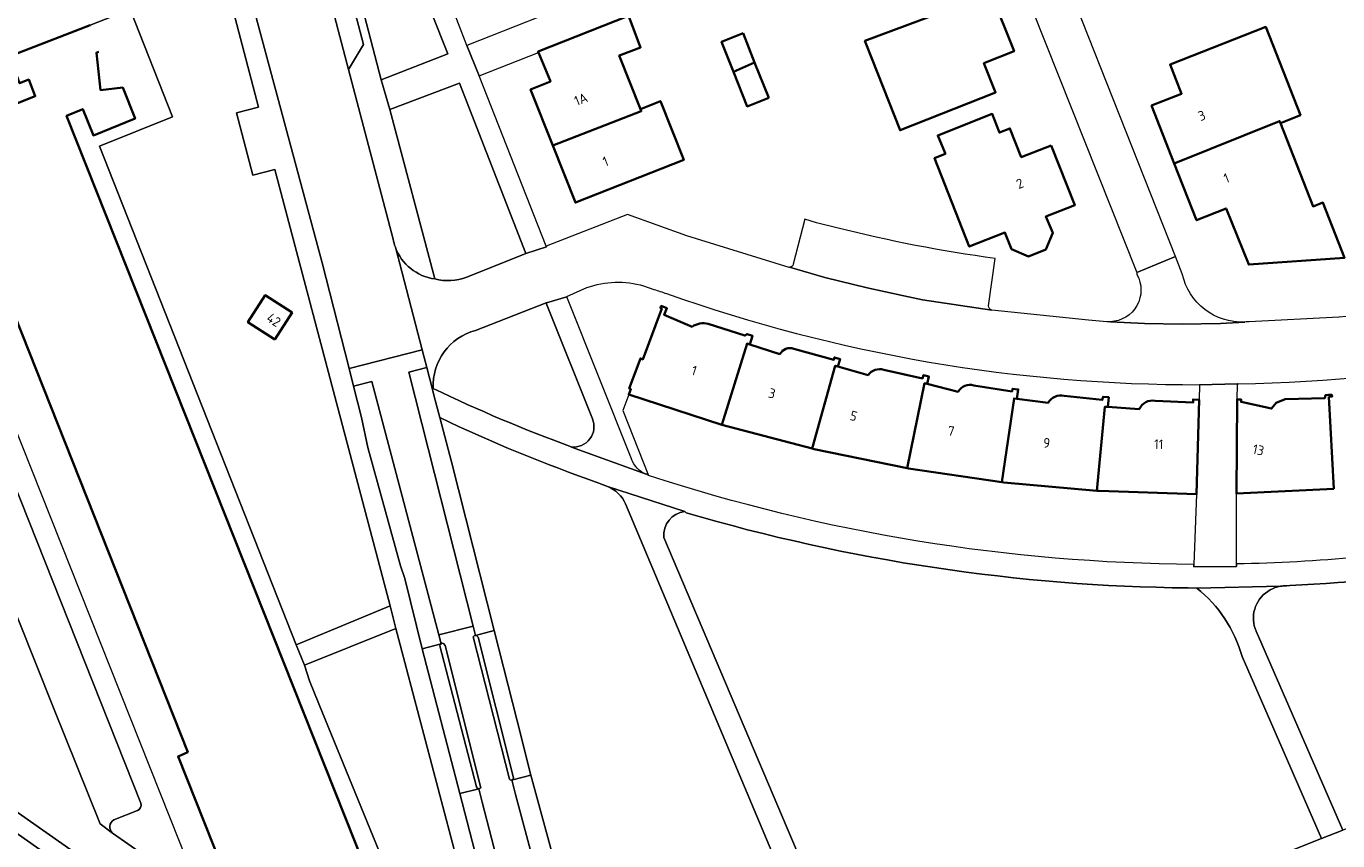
# Model space of a CAD drawing. Extents: x 151587 to 155483, y 462503 to 464608.
# Tile 229 of 236: x 154449 to 154570, y 464210 to 464285. Entities that reach past the tile are written whole.
import ezdxf
from ezdxf.enums import TextEntityAlignment as Align

# ---------------------------------------------------------------- set-up
doc = ezdxf.new("R2010")
doc.units = 0
doc.header["$LTSCALE"] = 0.5
for name, color, linetype, lineweight in [('B-RO-IE-TERREINAFSCHEIDING_KUNSTMATIG_MUUR-G', 251, 'IE-TERREINAFSCHEIDING-KUNSTMATIG-DICHT', 18), ('B-RO-OG-BEBOUWING-GV', 6, 'CONTINUOUS', 35), ('B-RO-OG-BEBOUWING-T18', 1, 'CONTINUOUS', 18), ('B-RO-OG-TERREIN_CULTUURSCHEIDING-GV', 251, 'CONTINUOUS', 18), ('B-RO-VH-VERHARDING_ASFALT-GV', 251, 'CONTINUOUS', 18), ('B-RO-VH-VERHARDING_BEDRIJFSVLOERPLAAT-GV', 251, 'CONTINUOUS', 18), ('B-RO-VH-VERHARDING_BETON-GV', 251, 'CONTINUOUS', 18), ('B-RO-VH-VERHARDING_BETONSTRAATSTEEN-GV', 251, 'CONTINUOUS', 18), ('B-RO-VH-VERHARDING_TEGEL-GV', 251, 'CONTINUOUS', 18)]:
    doc.layers.add(name, color=color, linetype=linetype, lineweight=lineweight)
doc.styles.add('NLCS-ISO-M200-T18', font='NLCS-ISO.ttf', dxfattribs={"height": 0.36})
doc.linetypes.add('IE-TERREINAFSCHEIDING-KUNSTMATIG-DICHT', pattern='A,8,-1,[82,NLCS.SHX,S=0.75,R=90,X=0,Y=0],-1', length=10)

msp = doc.modelspace()

# ---------------------------------------------------------------- linework, layer by layer
at = {"layer": 'B-RO-IE-TERREINAFSCHEIDING_KUNSTMATIG_MUUR-G', "flags": 128}
msp.add_lwpolyline([(154504.647, 464251.084), (154504.101, 464249.603), (154506.48, 464243.59)], dxfattribs=at)
at = {"layer": 'B-RO-OG-BEBOUWING-GV', "flags": 128}
for points in [[(154526.666, 464283.566), (154529.813, 464275.588), (154538.665, 464279.091), (154537.59, 464281.806), (154540.38, 464282.91), (154538.263, 464288.261), (154526.546, 464283.867)], [(154497.612, 464274.164), (154505.817, 464277.346), (154505.732, 464277.56), (154503.771, 464282.52), (154503.943, 464282.589), (154505.754, 464283.264), (154504.651, 464286.129), (154504.62, 464286.21), (154496.241, 464282.887), (154496.271, 464282.814), (154497.348, 464280.211), (154497.39, 464280.107), (154495.55, 464279.38)], [(154515.25, 464284.59), (154513.261, 464283.801), (154514.367, 464281.014), (154516.327, 464281.874)], [(154555.239, 464272.517), (154565.003, 464276.434), (154565.076, 464276.248), (154566.937, 464276.98), (154563.717, 464285.17), (154554.857, 464281.686), (154555.922, 464278.978), (154553.13, 464277.88)], [(154517.63, 464278.59), (154516.327, 464281.874), (154514.367, 464281.014), (154515.641, 464277.801)], [(154505.732, 464277.56), (154505.817, 464277.346), (154497.612, 464274.164), (154499.699, 464268.883), (154509.751, 464272.833), (154507.593, 464278.291)], [(154543.81, 464274.19), (154541.048, 464273.104), (154540.003, 464275.761), (154539.026, 464275.377), (154539.006, 464275.429), (154538.357, 464277.104), (154533.303, 464275.105), (154533.978, 464273.456), (154534, 464273.4), (154533.005, 464273.009), (154536.23, 464264.81), (154539.531, 464266.108), (154540.132, 464264.578), (154541.712, 464263.89), (154543.339, 464264.531), (154543.977, 464266.09), (154543.341, 464267.606), (154546.02, 464268.66)], [(154565.076, 464276.248), (154565.003, 464276.434), (154555.239, 464272.517), (154557.31, 464267.25), (154560.05, 464268.34), (154562.14, 464263.13), (154571.02, 464263.75), (154569.016, 464268.879), (154568.113, 464268.524)], [(154471.83, 464256.191), (154473.435, 464258.689), (154470.935, 464260.295), (154469.331, 464257.795)], [(154570.024, 464242.361), (154569.575, 464250.875), (154569.89, 464250.91), (154569.81, 464251.09), (154569.27, 464251.03), (154569.19, 464250.75), (154565.53, 464250.66), (154564.7, 464250.31), (154564.27, 464249.78), (154561.44, 464250.41), (154561.44, 464250.63), (154561.06, 464250.63), (154561, 464241.91)]]:
    msp.add_lwpolyline(points, close=True, dxfattribs=at)
for points in [[(154454.707, 464285.349), (154447.209, 464282.44), (154447.989, 464280.395), (154448.159, 464279.95), (154449.004, 464280.285), (154449.615, 464278.742), (154440.985, 464275.318), (154463.758, 464217.936), (154462.865, 464217.54), (154472.516, 464193.244), (154472.825, 464192.466), (154473.15, 464192.613), (154474.715, 464188.563), (154472.42, 464186.57)], [(154485.636, 464198.169), (154485.692, 464198.08), (154484.096, 464197.429), (154473.558, 464223.962), (154452.517, 464276.936), (154454.024, 464277.548), (154455.014, 464275.111), (154458.864, 464276.675), (154457.729, 464279.544), (154455.675, 464279.319), (154455.285, 464282.769), (154455.483, 464282.859)], [(154510.52, 464257.38), (154507.93, 464258.48), (154508.19, 464259.09), (154507.67, 464259.31), (154507.594, 464259.113), (154507.716, 464259.062), (154505.95, 464254.34), (154505.73, 464254.44), (154504.69, 464251.66), (154504.84, 464251.6), (154504.647, 464251.084), (154513.276, 464248.288), (154515.629, 464255.807), (154515.87, 464255.73)], [(154515.87, 464255.73), (154516.13, 464256.53), (154515.63, 464256.69), (154515.41, 464256.56), (154512.03, 464257.63)], [(154518.66, 464254.84), (154515.87, 464255.73), (154515.629, 464255.807), (154513.276, 464248.288), (154521.659, 464246.08), (154523.795, 464253.753), (154524.05, 464253.68), (154524.25, 464254.38), (154523.73, 464254.53), (154523.67, 464254.31), (154519.97, 464255.34)], [(154526.84, 464252.88), (154524.05, 464253.68), (154523.795, 464253.753), (154521.659, 464246.08), (154521.842, 464246.032), (154530.466, 464244.268), (154532.083, 464252.127), (154532.31, 464252.07), (154532.48, 464252.75), (154531.97, 464252.88), (154531.88, 464252.59), (154528.31, 464253.38)], [(154535.19, 464251.34), (154532.31, 464252.07), (154532.083, 464252.127), (154530.466, 464244.268), (154530.589, 464244.243), (154539.259, 464242.97), (154540.385, 464250.736), (154540.65, 464250.7)], [(154540.65, 464250.7), (154540.77, 464251.56), (154540.25, 464251.63), (154540.2, 464251.38), (154536.66, 464251.94)], [(154540.65, 464250.7), (154540.385, 464250.736), (154539.259, 464242.97), (154539.421, 464242.946), (154548.043, 464242.166), (154548.807, 464249.962), (154549.09, 464249.94), (154549.16, 464250.84), (154548.63, 464250.88), (154548.56, 464250.59), (154545.02, 464250.97)], [(154543.55, 464250.31), (154540.65, 464250.7)], [(154551.98, 464249.72), (154549.09, 464249.94), (154548.807, 464249.962), (154548.043, 464242.166), (154548.265, 464242.146), (154557.31, 464241.84), (154557.56, 464250.59), (154556.98, 464250.63), (154556.98, 464250.34), (154553.48, 464250.5)]]:
    msp.add_lwpolyline(points, dxfattribs=at)
at = {"layer": 'B-RO-OG-BEBOUWING-GV'}
for points in [[(154512.03, 464257.63, 0.217186), (154510.52, 464257.38)], [(154519.97, 464255.34, 0.3525864), (154518.66, 464254.84)], [(154528.31, 464253.38, 0.326683), (154526.84, 464252.88)], [(154536.66, 464251.94, 0.3344997), (154535.19, 464251.34)], [(154545.02, 464250.97, 0.3372386), (154543.55, 464250.31)], [(154553.48, 464250.5, 0.3492024), (154551.98, 464249.72)]]:
    msp.add_lwpolyline(points, format="xyb", dxfattribs=at)
at = {"layer": 'B-RO-OG-TERREIN_CULTUURSCHEIDING-GV', "flags": 128}
for points in [[(154481.7, 464280.28), (154487.88, 464282.69), (154478.73, 464305.66), (154475.42, 464304.41)], [(154471.83, 464256.191), (154469.331, 464257.795), (154470.935, 464260.295), (154473.435, 464258.689)], [(154484.611, 464201.189), (154486.296, 464201.86), (154485.428, 464204.109), (154489.311, 464205.626), (154483.447, 464227.894), (154483.061, 464229.391), (154474.581, 464225.991), (154475.043, 464224.551), (154475.91, 464222.419)]]:
    msp.add_lwpolyline(points, close=True, dxfattribs=at)
for points in [[(154463.432, 464289.912), (154458.037, 464287.735), (154458.411, 464286.789), (154462.351, 464276.833), (154455.585, 464274.124), (154473.801, 464227.876)], [(154473.801, 464227.876), (154482.52, 464231.486), (154471.838, 464271.957), (154469.778, 464271.425), (154468.281, 464277.221), (154470.329, 464277.746), (154467.8, 464287.276)], [(154489.63, 464261.97), (154495.11, 464264.16), (154488.94, 464279.97), (154482.5, 464277.5)], [(154482.5, 464277.5), (154486.66, 464261.8)], [(154501.28, 464248.84), (154497.055, 464259.395), (154496.983, 464259.575), (154490.45, 464257.03)], [(154487.124, 464248.947), (154488.2, 464244.84), (154492.173, 464229.2), (154494.298, 464220.835), (154495.576, 464215.804), (154499.005, 464203.21), (154499.049, 464203.05), (154501.076, 464195.294)], [(154502.672, 464242.57), (154501.88, 464242.88)], [(154527.45, 464186.03), (154523.888, 464194.495), (154504.343, 464240.94)], [(154509.98, 464240.13), (154509.84, 464240.25)], [(154507.91, 464237.84), (154525.939, 464195.366), (154526.94, 464193.009), (154560.155, 464206.439), (154568.89, 464209.913), (154561.52, 464226.81)], [(154557.331, 464233.13), (154556.52, 464233.16)], [(154565.95, 464233.38), (154565.642, 464233.345), (154565.363, 464233.339), (154565.348, 464233.339), (154565.23, 464233.336), (154565.104, 464233.31), (154564.849, 464233.258), (154564.599, 464233.184), (154564.356, 464233.089), (154564.123, 464232.973), (154563.901, 464232.837), (154563.691, 464232.683), (154563.495, 464232.51), (154563.315, 464232.322), (154563.152, 464232.119), (154563.008, 464231.902), (154562.883, 464231.673), (154562.778, 464231.435), (154562.694, 464231.188), (154562.632, 464230.935), (154562.592, 464230.678), (154562.575, 464230.418), (154562.58, 464230.157), (154562.608, 464229.898), (154562.658, 464229.642), (154562.73, 464229.392), (154562.824, 464229.149), (154570.857, 464210.695)], [(154462.245, 464200.316), (154462.232, 464200.348), (154426.161, 464225.667), (154424.969, 464219.005), (154424.968, 464218.999), (154463.839, 464191.673)]]:
    msp.add_lwpolyline(points, dxfattribs=at)
at = {"layer": 'B-RO-OG-TERREIN_CULTUURSCHEIDING-GV'}
for points in [[(154486.66, 464261.8, 0.1508486), (154489.63, 464261.97)], [(154490.45, 464257.03, 0.3563777), (154486.52, 464251.638)], [(154486.52, 464251.638, 0.0232209), (154499.32, 464246.235)], [(154501.88, 464242.88, -0.0270386), (154487.124, 464248.947)], [(154499.32, 464246.235, 0.5741716), (154501.28, 464248.84)], [(154504.343, 464240.94, 0.2038725), (154502.672, 464242.57)], [(154509.84, 464240.25, 0.4064744), (154507.91, 464237.84)], [(154556.52, 464233.16, -0.069103), (154509.98, 464240.13)], [(154583.804, 464235.189, -0.0271696), (154565.95, 464233.38)], [(154561.52, 464226.81, 0.1597407), (154557.331, 464233.13)]]:
    msp.add_lwpolyline(points, format="xyb", dxfattribs=at)
at = {"layer": 'B-RO-VH-VERHARDING_ASFALT-GV', "flags": 128}
for points in [[(154482.803, 464265.48), (154478.651, 464281.21), (154478.656, 464281.218), (154468.158, 464321.28), (154465.294, 464332.088), (154465.289, 464332.091), (154465.278, 464332.097), (154464.801, 464333.908), (154458.247, 464331.628), (154462.983, 464313.452)], [(154462.983, 464313.452), (154463.719, 464310.625), (154465.156, 464304.331), (154465.364, 464303.56), (154469.435, 464288.484), (154476.226, 464263.29), (154478.711, 464253.507), (154485.486, 464255.229), (154483.007, 464264.744)], [(154643.049, 464239.372), (154626.518, 464232.819), (154623.598, 464231.662), (154616.183, 464228.722), (154602.222, 464223.17), (154599.156, 464221.95), (154570.857, 464210.695), (154568.89, 464209.913), (154560.155, 464206.439), (154526.94, 464193.009), (154527.839, 464190.892), (154561.011, 464204.304), (154569.809, 464207.803), (154571.779, 464208.587), (154617.032, 464226.585), (154624.471, 464229.534), (154627.413, 464230.7), (154671.697, 464248.254)], [(154509.84, 464240.25), (154502.672, 464242.57)], [(154504.343, 464240.94), (154523.888, 464194.495), (154525.939, 464195.366), (154507.91, 464237.84)], [(154565.23, 464233.336), (154565.103, 464233.332), (154557.331, 464233.13)], [(154561.52, 464226.81), (154568.89, 464209.913), (154570.857, 464210.695), (154562.824, 464229.149), (154562.73, 464229.392), (154562.658, 464229.642), (154562.608, 464229.898), (154562.58, 464230.157), (154562.575, 464230.418), (154562.592, 464230.678), (154562.632, 464230.935), (154562.694, 464231.188), (154562.778, 464231.435), (154562.883, 464231.673), (154563.008, 464231.902), (154563.152, 464232.119), (154563.315, 464232.322), (154563.495, 464232.51), (154563.691, 464232.683), (154563.901, 464232.837), (154564.123, 464232.973), (154564.356, 464233.089), (154564.599, 464233.184), (154564.849, 464233.258), (154565.104, 464233.31), (154565.23, 464233.336)]]:
    msp.add_lwpolyline(points, dxfattribs=at)
at = {"layer": 'B-RO-VH-VERHARDING_ASFALT-GV'}
for points in [[(154483.007, 464264.744, -0.0489206), (154482.803, 464265.48)], [(154502.672, 464242.57, -0.2038725), (154504.343, 464240.94)], [(154507.91, 464237.84, -0.4064744), (154509.84, 464240.25)], [(154557.331, 464233.13, -0.1597407), (154561.52, 464226.81)]]:
    msp.add_lwpolyline(points, format="xyb", dxfattribs=at)
at = {"layer": 'B-RO-VH-VERHARDING_ASFALT-GV', "flags": 128}
for points in [[(154479.128, 464251.868), (154480.817, 464252.296), (154487.038, 464228.805), (154490.229, 464229.614), (154484.271, 464253.172), (154485.914, 464253.589), (154485.486, 464255.229), (154478.711, 464253.507)], [(154487.124, 464248.947), (154486.612, 464250.911), (154486.41, 464251.69), (154485.914, 464253.589), (154484.271, 464253.172), (154490.229, 464229.614), (154490.448, 464228.762), (154492.173, 464229.2), (154488.2, 464244.84)], [(154487.038, 464228.805), (154480.817, 464252.296), (154479.128, 464251.868), (154479.866, 464248.965), (154480.44, 464246.184), (154483.482, 464235.216), (154483.891, 464234.025), (154485.507, 464227.525), (154487.254, 464227.978)], [(154493.894, 464215.377), (154495.576, 464215.804), (154494.298, 464220.835), (154492.173, 464229.2), (154490.448, 464228.762), (154490.566, 464228.728), (154490.675, 464228.604), (154493.962, 464215.551)], [(154490.735, 464214.544), (154490.639, 464214.582), (154490.534, 464214.726), (154487.128, 464227.777), (154487.161, 464227.928), (154487.254, 464227.978), (154485.507, 464227.525), (154488.988, 464214.091)]]:
    msp.add_lwpolyline(points, close=True, dxfattribs=at)
at = {"layer": 'B-RO-VH-VERHARDING_BEDRIJFSVLOERPLAAT-GV', "flags": 128}
msp.add_lwpolyline([(154557.31, 464241.84), (154557.06, 464235.34), (154557.052, 464235.12), (154560.998, 464235.16), (154561, 464235.38), (154561, 464241.91), (154561.06, 464250.63), (154561.106, 464252.06), (154561.128, 464252.067), (154561.104, 464252.066), (154557.59, 464252), (154557.56, 464250.59)], close=True, dxfattribs=at)
at = {"layer": 'B-RO-VH-VERHARDING_BETON-GV', "flags": 128}
for points in [[(154497.176, 464202.707), (154494.132, 464214.134), (154493.808, 464215.364), (154493.694, 464215.346), (154493.606, 464215.435), (154490.214, 464228.62), (154490.302, 464228.732), (154490.448, 464228.762), (154490.229, 464229.614), (154487.038, 464228.805), (154487.254, 464227.978), (154487.348, 464228.029), (154487.463, 464227.995), (154487.62, 464227.813), (154490.934, 464214.638), (154490.735, 464214.544), (154491.056, 464213.294), (154494.114, 464201.489)], [(154501.076, 464195.294), (154499.049, 464203.05), (154499.005, 464203.21), (154495.576, 464215.804), (154493.894, 464215.377), (154493.808, 464215.364), (154494.132, 464214.134), (154497.176, 464202.707), (154498.087, 464199.218), (154499.238, 464194.814), (154499.634, 464193.618), (154500.025, 464192.569), (154500.372, 464191.751), (154500.887, 464190.685), (154501.349, 464189.827), (154501.705, 464188.894), (154502.05, 464187.578)]]:
    msp.add_lwpolyline(points, dxfattribs=at)
msp.add_lwpolyline([(154496.494, 464185.235), (154495.632, 464195.633), (154494.114, 464201.489), (154491.056, 464213.294), (154490.735, 464214.544), (154488.988, 464214.091), (154491.064, 464206.08), (154492.051, 464202.268), (154494.196, 464194.043)], close=True, dxfattribs=at)
at = {"layer": 'B-RO-VH-VERHARDING_BETONSTRAATSTEEN-GV', "flags": 128}
for points in [[(154537.246, 464298.944), (154551.767, 464262.409), (154555.348, 464263.881), (154540.929, 464300.388), (154540.925, 464300.397), (154539.798, 464303.28), (154520.64, 464351.384), (154517.155, 464349.994), (154536.158, 464301.809)], [(154465.294, 464332.088), (154468.158, 464321.28), (154478.656, 464281.218), (154480.06, 464283.53), (154467.66, 464330.69)], [(154489.632, 464283.45), (154490.792, 464280.647), (154496.271, 464282.814), (154496.241, 464282.887), (154504.62, 464286.21), (154504.651, 464286.129), (154513.287, 464289.544), (154513.747, 464289.726), (154514.691, 464290.082), (154532.475, 464297.13), (154537.246, 464298.944), (154536.158, 464301.809), (154513.629, 464292.88), (154513.613, 464292.874), (154512.198, 464292.338), (154512.19, 464292.375)], [(154473.801, 464227.876), (154474.581, 464225.991), (154483.061, 464229.391), (154482.52, 464231.486)], [(154493.808, 464215.364), (154493.894, 464215.377), (154493.962, 464215.551), (154490.675, 464228.604), (154490.566, 464228.728), (154490.448, 464228.762), (154490.302, 464228.732), (154490.214, 464228.62), (154493.606, 464215.435), (154493.694, 464215.346)], [(154490.735, 464214.544), (154490.934, 464214.638), (154487.62, 464227.813), (154487.463, 464227.995), (154487.348, 464228.029), (154487.254, 464227.978), (154487.161, 464227.928), (154487.128, 464227.777), (154490.534, 464214.726), (154490.639, 464214.582)]]:
    msp.add_lwpolyline(points, close=True, dxfattribs=at)
for points in [[(154461.789, 464298.981), (154452.066, 464292.865), (154448.369, 464291.429), (154443.441, 464289.572), (154436.005, 464286.426), (154427.914, 464283.273), (154420.774, 464280.338), (154412.444, 464277.272), (154405.379, 464274.477), (154405.891, 464273.181), (154406.957, 464270.484), (154408.022, 464267.787), (154409.088, 464265.09), (154410.154, 464262.393), (154411.219, 464259.696), (154412.363, 464256.801), (154412.647, 464256.172), (154412.634, 464255.811), (154412.541, 464255.626), (154422.459, 464230.22), (154423.093, 464229.775), (154426.782, 464227.187), (154467.25, 464198.797), (154467.437, 464198.629)], [(154459.39, 464213.192), (154446.006, 464246.872), (154433.954, 464278.011)], [(154467.437, 464198.629), (154464.973, 464204.876), (154464.833, 464204.982), (154464.857, 464204.786), (154456.861, 464210.369), (154456.822, 464210.399), (154456.814, 464210.404), (154456.776, 464210.431), (154455.634, 464211.289), (154451.318, 464222.031), (154446.514, 464234.049), (154442.047, 464245.311), (154429.355, 464277.676), (154429.333, 464277.725)], [(154429.355, 464277.676), (154442.047, 464245.311), (154446.514, 464234.049), (154451.318, 464222.031), (154455.634, 464211.289), (154456.776, 464210.431), (154456.814, 464210.404)], [(154548.98, 464257.84), (154547.3, 464257.97), (154538.305, 464258.912), (154531.878, 464259.88), (154530.167, 464260.236), (154526.758, 464260.996), (154522.847, 464261.934), (154519.552, 464262.882), (154519.53, 464262.88), (154510.05, 464265.81), (154504.52, 464267.78), (154496.986, 464264.835), (154497.009, 464264.777), (154495.11, 464264.16), (154489.63, 464261.97)], [(154523.945, 464266.549), (154522.074, 464267.019), (154520.98, 464267.34), (154519.91, 464263.16)], [(154483.007, 464264.744), (154485.486, 464255.229), (154485.914, 464253.589), (154486.41, 464251.69), (154486.52, 464251.638)], [(154604.27, 464265.47), (154594.703, 464262.56), (154594.674, 464262.562), (154593.514, 464262.214), (154591.541, 464261.671), (154589.163, 464261.071), (154586.443, 464260.458), (154584.465, 464260.071), (154582.238, 464259.685), (154580.807, 464259.458), (154578.887, 464259.178), (154576.914, 464258.916), (154575.43, 464258.738), (154572.487, 464258.44), (154570.521, 464258.269), (154570.493, 464258.261), (154562.19, 464257.84)], [(154538.02, 464259.31), (154538.622, 464263.699)], [(154555.98, 464262.28), (154555.348, 464263.881), (154551.767, 464262.409), (154551.768, 464262.404), (154551.78, 464262.22)], [(154519.552, 464262.882), (154522.847, 464261.934), (154526.758, 464260.996), (154530.167, 464260.236), (154531.878, 464259.88), (154538.305, 464258.912)], [(154490.45, 464257.03), (154496.983, 464259.575), (154497.021, 464259.587), (154498.903, 464260.156), (154498.898, 464260.169), (154500.77, 464261)], [(154506.03, 464261.16), (154506.98, 464260.84)], [(154561.79, 464257.811), (154559.51, 464257.671), (154555.985, 464257.605), (154552.478, 464257.676), (154549.323, 464257.836)], [(154549.323, 464257.836), (154552.478, 464257.676), (154555.985, 464257.605), (154559.51, 464257.671), (154561.79, 464257.811)], [(154557.59, 464252), (154561.104, 464252.066), (154561.128, 464252.067), (154561.2, 464252.09)], [(154456.885, 464211.659), (154459.089, 464212.519)], [(154456.814, 464210.404), (154456.78, 464210.435)]]:
    msp.add_lwpolyline(points, dxfattribs=at)
at = {"layer": 'B-RO-VH-VERHARDING_BETONSTRAATSTEEN-GV'}
for points in [[(154538.622, 464263.699, -0.0280838), (154523.945, 464266.549)], [(154486.66, 464261.8, -0.2757557), (154483.007, 464264.744)], [(154519.91, 464263.16, -0.2859901), (154519.552, 464262.882)], [(154551.78, 464262.22, -0.5585702), (154549.323, 464257.836)], [(154561.79, 464257.811, -0.3664698), (154555.98, 464262.28)], [(154489.63, 464261.97, -0.1508486), (154486.66, 464261.8)], [(154500.77, 464261, -0.1604582), (154506.03, 464261.16)], [(154561.2, 464252.09, 0.0898589), (154610.021, 464261.627)], [(154506.98, 464260.84, 0.0025641), (154508.151, 464260.453)], [(154508.151, 464260.453, 0.085946), (154557.59, 464252)], [(154538.305, 464258.912, -0.2999308), (154538.02, 464259.31)], [(154549.323, 464257.836, -0.0291847), (154548.98, 464257.84)], [(154562.19, 464257.84, -0.0174085), (154561.79, 464257.811)], [(154486.52, 464251.638, -0.3563777), (154490.45, 464257.03)], [(154459.089, 464212.519, 0.4110982), (154459.39, 464213.192)], [(154456.78, 464210.435, -0.492666), (154456.885, 464211.659)]]:
    msp.add_lwpolyline(points, format="xyb", dxfattribs=at)
at = {"layer": 'B-RO-VH-VERHARDING_TEGEL-GV', "flags": 128}
for points in [[(154486.66, 464261.8), (154482.5, 464277.5), (154481.7, 464280.28), (154475.42, 464304.41), (154475.28, 464305.03), (154468.42, 464331), (154468.327, 464336.912)], [(154475.42, 464304.41), (154478.73, 464305.66), (154487.88, 464282.69), (154481.7, 464280.28), (154482.5, 464277.5), (154488.94, 464279.97), (154495.11, 464264.16), (154497.009, 464264.777), (154496.986, 464264.835), (154490.778, 464280.642), (154490.792, 464280.647), (154489.632, 464283.45), (154489.63, 464283.455), (154471.038, 464331.837), (154469.27, 464336.44)], [(154464.801, 464333.908), (154465.278, 464332.097), (154465.289, 464332.091), (154465.294, 464332.088), (154467.66, 464330.69), (154480.06, 464283.53), (154478.656, 464281.218), (154478.651, 464281.21), (154482.803, 464265.48)], [(154464.833, 464204.982), (154435.513, 464278.718), (154439.574, 464280.329), (154440.625, 464277.547), (154441.661, 464277.947), (154440.869, 464279.983), (154442.127, 464280.471), (154442.918, 464278.434), (154443.524, 464278.668), (154442.732, 464280.703), (154445.296, 464281.698), (154446.087, 464279.659), (154446.742, 464279.913), (154445.949, 464281.951), (154447.209, 464282.44), (154454.707, 464285.349), (154458.411, 464286.789), (154458.037, 464287.735), (154463.432, 464289.912)], [(154467.8, 464287.276), (154470.329, 464277.746), (154468.281, 464277.221), (154469.778, 464271.425), (154471.838, 464271.957), (154482.52, 464231.486), (154483.061, 464229.391), (154483.447, 464227.894), (154489.311, 464205.626), (154491.064, 464206.08), (154488.988, 464214.091), (154485.507, 464227.525), (154483.891, 464234.025), (154483.482, 464235.216), (154480.44, 464246.184), (154479.866, 464248.965), (154479.128, 464251.868), (154478.711, 464253.507), (154476.226, 464263.29), (154469.435, 464288.484)], [(154485.778, 464198.345), (154484.611, 464201.189), (154475.91, 464222.419), (154475.043, 464224.551), (154474.581, 464225.991), (154473.801, 464227.876), (154455.585, 464274.124), (154462.351, 464276.833), (154458.411, 464286.789), (154454.707, 464285.349)], [(154455.483, 464282.859), (154455.285, 464282.769), (154455.675, 464279.319), (154457.729, 464279.544), (154458.864, 464276.675), (154455.014, 464275.111), (154454.024, 464277.548), (154452.517, 464276.936), (154473.558, 464223.962)], [(154433.954, 464278.011), (154446.006, 464246.872), (154459.39, 464213.192)], [(154504.91, 464245.13), (154498.903, 464260.156), (154497.021, 464259.587), (154496.983, 464259.575), (154497.055, 464259.395), (154501.28, 464248.84)], [(154486.52, 464251.638), (154486.41, 464251.69), (154486.612, 464250.911), (154487.124, 464248.947)], [(154499.32, 464246.235), (154499.33, 464246.22), (154506.28, 464243.694)], [(154506.48, 464243.59), (154506.29, 464243.69), (154506.28, 464243.694), (154499.33, 464246.22), (154499.32, 464246.235)], [(154501.88, 464242.88), (154502.672, 464242.57), (154509.84, 464240.25), (154509.98, 464240.13)], [(154561, 464235.38), (154560.998, 464235.16), (154557.052, 464235.12), (154557.06, 464235.34)], [(154556.52, 464233.16), (154557.331, 464233.13), (154565.103, 464233.332), (154565.23, 464233.336), (154565.348, 464233.339), (154565.363, 464233.339), (154565.642, 464233.345), (154565.95, 464233.38)], [(154473.558, 464223.962), (154484.096, 464197.429), (154485.692, 464198.08), (154485.636, 464198.169)], [(154459.089, 464212.519), (154456.885, 464211.659)], [(154456.78, 464210.435), (154456.814, 464210.404), (154456.822, 464210.399), (154456.861, 464210.369), (154464.857, 464204.786), (154464.833, 464204.982)]]:
    msp.add_lwpolyline(points, dxfattribs=at)
at = {"layer": 'B-RO-VH-VERHARDING_TEGEL-GV'}
for points in [[(154482.803, 464265.48, 0.0489206), (154483.007, 464264.744)], [(154483.007, 464264.744, 0.2757557), (154486.66, 464261.8)], [(154499.32, 464246.235, -0.0232209), (154486.52, 464251.638)], [(154487.124, 464248.947, 0.0270386), (154501.88, 464242.88)], [(154501.28, 464248.84, -0.5741716), (154499.32, 464246.235)], [(154506.28, 464243.694, -0.2230873), (154504.91, 464245.13)], [(154557.06, 464235.34, -0.0775414), (154506.48, 464243.59)], [(154509.98, 464240.13, 0.069103), (154556.52, 464233.16)], [(154583.491, 464237.376, -0.033966), (154561, 464235.38)], [(154565.95, 464233.38, 0.0271696), (154583.804, 464235.189)], [(154459.39, 464213.192, -0.4110982), (154459.089, 464212.519)], [(154456.885, 464211.659, 0.492666), (154456.78, 464210.435)]]:
    msp.add_lwpolyline(points, format="xyb", dxfattribs=at)
at = {"layer": 'B-RO-VH-VERHARDING_TEGEL-GV', "flags": 128}
msp.add_lwpolyline([(154426.161, 464225.667), (154462.232, 464200.348), (154462.245, 464200.316), (154468.426, 464196.124), (154467.437, 464198.629), (154467.25, 464198.797), (154426.782, 464227.187), (154426.172, 464226.32)], close=True, dxfattribs=at)

# ---------------------------------------------------------------- texts
at = {"layer": 'B-RO-OG-BEBOUWING-T18', "style": 'NLCS-ISO-M200-T18'}
for s, rotation, p in [('1A', 21.6, (154500.211, 464278.471)), ('3', 21.5, (154557.793, 464276.952)), ('1', 21.6, (154502.493, 464272.697)), ('2', 21.8, (154540.915, 464270.655)), ('1', 21.5, (154560.075, 464271.15)), ('42', 327.3, (154471.73, 464258.01)), ('1', 342.1, (154510.72, 464253.321)), ('3', 345.2, (154517.938, 464251.196)), ('5', 344, (154525.512, 464249.1)), ('7', 351.7, (154534.546, 464247.705)), ('9', 354.8, (154543.406, 464246.602)), ('11', 357.4, (154553.796, 464246.481)), ('13', 347.5, (154563.04, 464245.956))]:
    msp.add_text(s, height=0.9, rotation=rotation, dxfattribs=at).set_placement(p, align=Align.MIDDLE)

doc.saveas('drawing.dxf')
